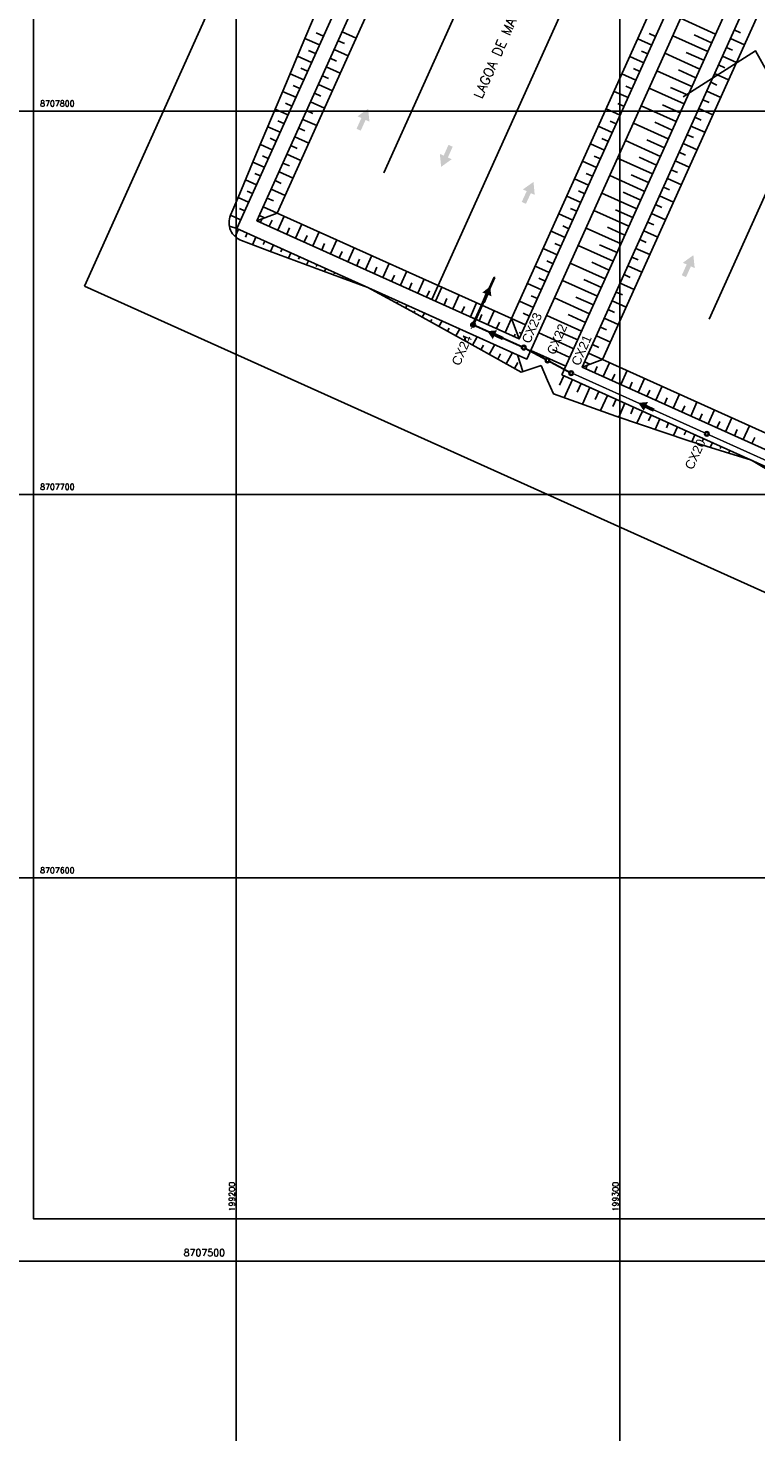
# Model space of a CAD drawing. Header units: millimetres. Extents: x 196436 to 199900, y 8705373 to 8708636.
# Tile 80 of 92: x 199146 to 199335, y 8707455 to 8707822. Entities that reach past the tile are written whole.
import ezdxf
from ezdxf.enums import TextEntityAlignment as Align

# ---------------------------------------------------------------- set-up
doc = ezdxf.new("R2010")
doc.units = ezdxf.units.MM
doc.header["$LTSCALE"] = 5
doc.linetypes.add('DASHDOT', pattern=[1, 0.5, -0.25, 0, -0.25])
for name, color, linetype in [('-CHICANA', 4, 'Continuous'), ('AR-ALV-CORTE', 4, 'Continuous'), ('AR-EIXOS', 9, 'DASHDOT'), ('AR-TUBULAÇÃO', 2, 'Continuous'), ('Berma', 4, 'Continuous'), ('CAIXA', 7, 'Continuous'), ('CERCA', 3, 'CERCA_LINE'), ('LAGOA', 3, 'Continuous'), ('LAGOAS', 6, 'Continuous'), ('MALHA', 9, 'Continuous'), ('MF', 2, 'Continuous'), ('REDE', 22, 'Continuous'), ('TER-BERMA', 4, 'Continuous'), ('TER-COTAS', 7, 'Continuous'), ('TER-OFFSET', 3, 'Continuous'), ('TER-OFFSET-LINHA', 7, 'Continuous'), ('TXT_COORD', 3, 'Continuous'), ('Vp', 2, 'Continuous')]:
    doc.layers.add(name, color=color, linetype=linetype)
doc.layers.add('TEXTO3', color=4, linetype='Continuous', lineweight=18)
doc.styles.add('GEOSIS', font='ROMANS.SHX')
doc.styles.add('NARROW', font='ARIALN.TTF')
doc.styles.add('ROMANS', font='romans.shx', dxfattribs={"width": 0.85})
doc.linetypes.add('CERCA_LINE', pattern='A,0.5,-0.2,["X",Standard,S=0.1,R=0,X=-0.1,Y=-0.05],-0.25', length=0.95)

# ---------------------------------------------------------------- blocks, each defined once
blk = doc.blocks.new('A$C63F513B7')
at = {"layer": 'AR-ALV-CORTE', "color": 7}
for radius in [0.6, 0.4]:
    blk.add_circle((-1.6, -0.6), radius, dxfattribs=at)
at = {"layer": 'AR-EIXOS', "color": 9, "linetype": 'DASHDOT', "lineweight": 20, "ltscale": 0.005}
blk.add_lwpolyline([(-2.63, -0.6), (12, -0.6)], dxfattribs=at)
at = {"layer": 'AR-TUBULAÇÃO', "color": 7}
blk.add_line((12, -0.73), (12, -0.48), dxfattribs=at)
for points in [[(-1.22, -0.48), (12, -0.48)], [(-1.22, -0.73), (12, -0.73)]]:
    blk.add_lwpolyline(points, dxfattribs=at)
at = {"layer": 'Berma', "color": 9}
blk.add_lwpolyline([(0, 0), (0, -1.2)], dxfattribs=at)
blk = doc.blocks.new('A$C0C100BE6')
blk.add_hatch(color=7).paths.add_polyline_path([(0.772, 0.604), (0.956, 0.808), (1.217, 0), (0.387, 0.178), (0.571, 0.381), (0, 0.898), (0.201, 1.12)])

msp = doc.modelspace()

# ---------------------------------------------------------------- linework, layer by layer
at = {"layer": '-CHICANA', "color": 7}
for p, q in [((199238.487, 8707783.908, 1), (199316.536, 8707957.137, 1)), ((199251.01, 8707750.845, 1), (199329.059, 8707924.074, 1)), ((199323.278, 8707745.705, 1), (199401.327, 8707918.934, 1))]:
    msp.add_line(p, q, dxfattribs=at)
at = {"color": 7}
for centre, radius in [((199274.97, 8707738.295, 1), 0.6), ((199274.97, 8707738.295, 1), 0.4), ((199281.147, 8707734.964, 34.681), 0.6), ((199281.147, 8707734.964, 34.681), 0.4), ((199287.323, 8707731.633, 1), 0.6), ((199287.323, 8707731.633, 1), 0.4), ((199322.694, 8707715.805, 2), 0.6), ((199322.694, 8707715.805, 2), 0.4)]:
    msp.add_circle(centre, radius, dxfattribs=at)
at = {"layer": 'CERCA', "color": 7, "ltscale": 2}
for q in [(199276.71, 8708012.372), (199556.52, 8707575.905)]:
    msp.add_line((199160.458, 8707754.352), q, dxfattribs=at)
msp.add_lwpolyline([(199535.183, 8707458.353), (199335.38, 8707815.673), (199316.526, 8707803.678)], dxfattribs=at)
at = {"layer": 'LAGOA', "color": 7, "elevation": 1}
msp.add_lwpolyline([(199446.913, 8707898.395), (199358.595, 8707702.373), (199290.215, 8707733.181), (199378.533, 8707929.204)], close=True, dxfattribs=at)
at = {"layer": 'MALHA', "color": 7}
for p, q in [((199200, 8708300), (199200, 8706900)), ((199200, 8708300), (199200, 8706900)), ((199300, 8708300), (199300, 8706900)), ((199300, 8708300), (199300, 8706900)), ((199000, 8707800), (199900, 8707800)), ((199000, 8707700), (199900, 8707700)), ((199000, 8707700), (199900, 8707700)), ((199000, 8707600), (199900, 8707600)), ((199000, 8707600), (199900, 8707600)), ((199000, 8707500), (199900, 8707500)), ((199000, 8707500), (199900, 8707500))]:
    msp.add_line(p, q, dxfattribs=at)
at = {"layer": 'REDE', "color": 7, "elevation": 34.681}
msp.add_lwpolyline([(199262.297, 8707744.005, 0.5, 0.5, 0), (199274.423, 8707738.542, 0.5, 0.5, 0)], format="xyseb", dxfattribs=at)
at = {"layer": 'REDE', "color": 7}
for points, const_width, elevation in [([(199275.498, 8707738.01), (199280.618, 8707735.249)], 0.5, 34.681), ([(199281.675, 8707734.679), (199286.795, 8707731.917)], 0.5, 34.681), ([(199322.146, 8707716.052), (199287.904, 8707731.48)], 0.35, 2), ([(199357.841, 8707699.969), (199323.241, 8707715.559)], 0.35, 2)]:
    msp.add_lwpolyline(points, dxfattribs=dict(at, const_width=const_width, elevation=elevation))
at = {"layer": 'TER-BERMA', "color": 7}
for p, q in [((199284.925, 8707731.178, 1), (199376.53, 8707934.494, 1)), ((199360.599, 8707697.083, 1), (199284.925, 8707731.178, 1))]:
    msp.add_line(p, q, dxfattribs=at)
at = {"layer": 'TER-BERMA', "color": 7, "elevation": 1}
for points in [[(199367.412, 8707938.602), (199275.807, 8707735.286), (199200.134, 8707769.381), (199291.738, 8707972.697)], [(199362.122, 8707936.598), (199273.804, 8707740.576), (199205.424, 8707771.384), (199293.742, 8707967.407)], [(199446.913, 8707898.395), (199358.595, 8707702.373), (199290.215, 8707733.181), (199378.533, 8707929.204)]]:
    msp.add_lwpolyline(points, close=True, dxfattribs=at)
at = {"layer": 'TER-COTAS', "color": 7}
msp.add_line((199200.134, 8707769.381, 1), (199198.221, 8707769.985, 0.561), dxfattribs=at)
at = {"layer": 'TER-OFFSET', "color": 7}
for p, q in [((199210.714, 8707773.388, 1), (199205.424, 8707771.384, 1)), ((199273.804, 8707740.576, 1), (199271.8, 8707745.866, 1)), ((199295.505, 8707735.185, 1), (199290.215, 8707733.181, 1))]:
    msp.add_line(p, q, dxfattribs=at)
at = {"layer": 'TER-OFFSET', "color": 7, "elevation": 1}
for points in [[(199356.832, 8707934.594), (199271.8, 8707745.866), (199210.714, 8707773.388), (199295.746, 8707962.117)], [(199441.623, 8707896.391), (199356.591, 8707707.663), (199295.505, 8707735.185), (199380.537, 8707923.914)]]:
    msp.add_lwpolyline(points, close=True, dxfattribs=at)
at = {"layer": 'TER-OFFSET', "color": 7}
msp.add_lwpolyline([(199234.29, 8707753.991), (199227.437, 8707756.462), (199208.66, 8707763.475), (199201.393, 8707766.188, -0.4261049), (199198.532, 8707772.809), (199199.126, 8707774.222), (199200.676, 8707777.911), (199200.909, 8707778.464), (199205.327, 8707788.977), (199209.203, 8707798.199), (199213.08, 8707807.42), (199216.956, 8707816.642), (199220.833, 8707825.863)], format="xyb", dxfattribs=at)
for points in [[(199279.505, 8707733.619), (199274.273, 8707731.879), (199263.043, 8707738.115), (199245.497, 8707747.859), (199234.29, 8707753.991)], [(199334.309, 8707708.927), (199317.975, 8707713.973), (199298.95, 8707720.436), (199282.703, 8707726.247), (199281.182, 8707729.688), (199279.505, 8707733.619)], [(199364.552, 8707695.301), (199359.342, 8707694.293), (199354.351, 8707697.335), (199336.921, 8707707.336), (199334.309, 8707708.927)]]:
    msp.add_lwpolyline(points, dxfattribs=at)
at = {"layer": 'TER-OFFSET-LINHA', "color": 7}
for p, q in [((199228.199, 8707817.609, 34.681), (199226.579, 8707818.339, 34.681)), ((199231.253, 8707818.975, 34.681), (199227.606, 8707820.618, 34.681)), ((199304.663, 8707818.804, 34.681), (199308.309, 8707817.161, 34.681)), ((199307.684, 8707820.185, 34.681), (199309.336, 8707819.44, 34.681)), ((199332.475, 8707817.241, 34.681), (199328.828, 8707818.884, 34.681)), ((199331.508, 8707820.419, 34.681), (199329.855, 8707821.164, 34.681)), ((199229.199, 8707814.416, 34.681), (199225.552, 8707816.059, 34.681)), ((199302.609, 8707814.246, 34.681), (199306.256, 8707812.602, 34.681)), ((199305.662, 8707815.612, 34.681), (199307.282, 8707814.882, 34.681)), ((199330.421, 8707812.683, 34.681), (199326.775, 8707814.326, 34.681)), ((199329.422, 8707815.875, 34.681), (199327.802, 8707816.605, 34.681)), ((199227.145, 8707809.858, 34.681), (199223.498, 8707811.501, 34.681)), ((199226.177, 8707813.036, 34.681), (199224.525, 8707813.78, 34.681)), ((199303.576, 8707811.068, 34.681), (199305.229, 8707810.323, 34.681)), ((199327.4, 8707811.302, 34.681), (199325.748, 8707812.046, 34.681)), ((199225.091, 8707805.299, 34.681), (199221.444, 8707806.942, 34.681)), ((199224.091, 8707808.491, 34.681), (199222.471, 8707809.221, 34.681)), ((199300.555, 8707809.687, 34.681), (199304.202, 8707808.044, 34.681)), ((199325.314, 8707806.758, 34.681), (199323.694, 8707807.488, 34.681)), ((199328.368, 8707808.124, 34.681), (199324.721, 8707809.767, 34.681)), ((199222.07, 8707803.918, 34.681), (199220.417, 8707804.663, 34.681)), ((199298.501, 8707805.128, 34.681), (199302.148, 8707803.485, 34.681)), ((199301.554, 8707806.494, 34.681), (199303.175, 8707805.764, 34.681)), ((199326.314, 8707803.565, 34.681), (199322.667, 8707805.208, 34.681)), ((199219.984, 8707799.374, 34.681), (199218.363, 8707800.104, 34.681)), ((199223.037, 8707800.74, 34.681), (199219.39, 8707802.383, 34.681)), ((199296.447, 8707800.57, 34.681), (199300.094, 8707798.926, 34.681)), ((199299.468, 8707801.95, 34.681), (199301.121, 8707801.206, 34.681)), ((199324.26, 8707799.007, 34.681), (199320.613, 8707800.65, 34.681)), ((199323.292, 8707802.185, 34.681), (199321.64, 8707802.929, 34.681)), ((199220.983, 8707796.182, 34.681), (199217.336, 8707797.825, 34.681)), ((199294.393, 8707796.011, 34.681), (199298.04, 8707794.368, 34.681)), ((199297.447, 8707797.377, 34.681), (199299.067, 8707796.647, 34.681)), ((199322.206, 8707794.448, 34.681), (199318.559, 8707796.091, 34.681)), ((199321.206, 8707797.64, 34.681), (199319.586, 8707798.37, 34.681)), ((199218.929, 8707791.623, 34.681), (199215.282, 8707793.266, 34.681)), ((199217.93, 8707794.815, 34.681), (199216.309, 8707795.545, 34.681)), ((199295.361, 8707792.833, 34.681), (199297.013, 8707792.088, 34.681)), ((199319.184, 8707793.067, 34.681), (199317.532, 8707793.812, 34.681)), ((199216.875, 8707787.064, 34.681), (199213.229, 8707788.707, 34.681)), ((199215.876, 8707790.257, 34.681), (199214.255, 8707790.987, 34.681)), ((199292.339, 8707791.452, 34.681), (199295.986, 8707789.809, 34.681)), ((199317.098, 8707788.523, 34.681), (199315.478, 8707789.253, 34.681)), ((199320.152, 8707789.889, 34.681), (199316.505, 8707791.532, 34.681)), ((199213.854, 8707785.684, 34.681), (199212.202, 8707786.428, 34.681)), ((199290.285, 8707786.894, 34.681), (199293.932, 8707785.25, 34.681)), ((199293.339, 8707788.26, 34.681), (199294.959, 8707787.53, 34.681)), ((199315.076, 8707783.95, 34.681), (199313.424, 8707784.694, 34.681)), ((199318.098, 8707785.331, 34.681), (199314.451, 8707786.974, 34.681)), ((199211.768, 8707781.139, 34.681), (199210.148, 8707781.869, 34.681)), ((199214.822, 8707782.506, 34.681), (199211.175, 8707784.149, 34.681)), ((199288.231, 8707782.335, 34.681), (199291.878, 8707780.692, 34.681)), ((199291.253, 8707783.716, 34.681), (199292.905, 8707782.971, 34.681)), ((199316.044, 8707780.772, 34.681), (199312.397, 8707782.415, 34.681)), ((199212.768, 8707777.947, 34.681), (199209.121, 8707779.59, 34.681)), ((199286.177, 8707777.776, 34.681), (199289.824, 8707776.133, 34.681)), ((199289.231, 8707779.142, 34.681), (199290.851, 8707778.413, 34.681)), ((199313.99, 8707776.213, 34.681), (199310.343, 8707777.856, 34.681)), ((199312.99, 8707779.406, 34.681), (199311.37, 8707780.136, 34.681)), ((199210.714, 8707773.388, 34.681), (199207.067, 8707775.031, 34.681)), ((199209.746, 8707776.566, 34.681), (199208.094, 8707777.311, 34.681)), ((199287.145, 8707774.598, 34.681), (199288.797, 8707773.854, 34.681)), ((199310.968, 8707774.833, 34.681), (199309.316, 8707775.577, 34.681)), ((199207.407, 8707772.136, 34.681), (199206.04, 8707772.752, 34.681)), ((199206.746, 8707771.885, 34.681), (199206.335, 8707770.974, 34.681)), ((199209.345, 8707771.567, 34.681), (199208.615, 8707769.947, 34.681)), ((199212.537, 8707772.567, 34.681), (199210.894, 8707768.92, 34.681)), ((199217.096, 8707770.513, 34.681), (199215.453, 8707766.866, 34.681)), ((199284.123, 8707773.218, 34.681), (199287.77, 8707771.575, 34.681)), ((199308.883, 8707770.288, 34.681), (199307.262, 8707771.018, 34.681)), ((199311.936, 8707771.655, 34.681), (199308.289, 8707773.298, 34.681)), ((199213.918, 8707769.545, 34.681), (199213.173, 8707767.893, 34.681)), ((199218.476, 8707767.491, 34.681), (199217.732, 8707765.839, 34.681)), ((199221.654, 8707768.459, 34.681), (199220.011, 8707764.812, 34.681)), ((199226.213, 8707766.405, 34.681), (199224.57, 8707762.758, 34.681)), ((199282.069, 8707768.659, 34.681), (199285.716, 8707767.016, 34.681)), ((199285.123, 8707770.025, 34.681), (199286.743, 8707769.295, 34.681)), ((199306.861, 8707765.715, 34.681), (199305.208, 8707766.46, 34.681)), ((199309.882, 8707767.096, 34.681), (199306.235, 8707768.739, 34.681)), ((199223.021, 8707765.405, 34.681), (199222.291, 8707763.785, 34.681)), ((199227.594, 8707763.383, 34.681), (199226.849, 8707761.731, 34.681)), ((199230.772, 8707764.351, 34.681), (199229.129, 8707760.704, 34.681)), ((199280.015, 8707764.1, 34.681), (199283.662, 8707762.457, 34.681)), ((199283.037, 8707765.481, 34.681), (199284.689, 8707764.737, 34.681)), ((199307.828, 8707762.537, 34.681), (199304.181, 8707764.18, 34.681)), ((199232.152, 8707761.329, 34.681), (199231.408, 8707759.677, 34.681)), ((199235.33, 8707762.297, 34.681), (199233.687, 8707758.65, 34.681)), ((199236.697, 8707759.243, 34.681), (199235.967, 8707757.623, 34.681)), ((199239.889, 8707760.243, 34.681), (199238.246, 8707756.596, 34.681)), ((199277.962, 8707759.542, 34.681), (199281.608, 8707757.899, 34.681)), ((199281.015, 8707760.908, 34.681), (199282.635, 8707760.178, 34.681)), ((199305.774, 8707757.979, 34.681), (199302.128, 8707759.622, 34.681)), ((199304.775, 8707761.171, 34.681), (199303.154, 8707761.901, 34.681)), ((199241.27, 8707757.221, 34.681), (199240.525, 8707755.569, 34.681)), ((199244.448, 8707758.189, 34.681), (199242.805, 8707754.542, 34.681)), ((199249.006, 8707756.135, 34.681), (199247.363, 8707752.488, 34.681)), ((199278.929, 8707756.364, 34.681), (199280.582, 8707755.619, 34.681)), ((199302.721, 8707756.612, 34.681), (199301.101, 8707757.342, 34.681)), ((199245.828, 8707755.168, 34.681), (199245.084, 8707753.515, 34.681)), ((199250.373, 8707753.082, 34.681), (199249.643, 8707751.461, 34.681)), ((199253.565, 8707754.081, 34.681), (199251.922, 8707750.434, 34.681)), ((199258.124, 8707752.027, 34.681), (199256.481, 8707748.38, 34.681)), ((199275.908, 8707754.983, 34.681), (199279.555, 8707753.34, 34.681)), ((199276.907, 8707751.791, 34.681), (199278.528, 8707751.061, 34.681)), ((199300.667, 8707752.054, 34.681), (199299.047, 8707752.784, 34.681)), ((199303.721, 8707753.42, 34.681), (199300.074, 8707755.063, 34.681)), ((199254.946, 8707751.06, 34.681), (199254.201, 8707749.407, 34.681)), ((199259.504, 8707749.006, 34.681), (199258.76, 8707747.354, 34.681)), ((199262.682, 8707749.974, 34.681), (199261.039, 8707746.327, 34.681)), ((199273.854, 8707750.424, 34.681), (199277.501, 8707748.781, 34.681)), ((199298.645, 8707747.481, 34.681), (199296.993, 8707748.225, 34.681)), ((199301.667, 8707748.861, 34.681), (199298.02, 8707750.504, 34.681)), ((199264.049, 8707746.92, 34.681), (199263.319, 8707745.3, 34.681)), ((199267.241, 8707747.92, 34.681), (199265.598, 8707744.273, 34.681)), ((199268.622, 8707744.898, 34.681), (199267.877, 8707743.246, 34.681)), ((199271.8, 8707745.866, 34.681), (199270.157, 8707742.219, 34.681)), ((199271.8, 8707745.866, 34.681), (199275.447, 8707744.223, 34.681)), ((199274.821, 8707747.246, 34.681), (199276.474, 8707746.502, 34.681)), ((199299.613, 8707744.303, 34.681), (199295.966, 8707745.946, 34.681)), ((199272.708, 8707741.796, 34.681), (199272.436, 8707741.192, 34.681)), ((199273.787, 8707742.228, 34.681), (199274.42, 8707741.943, 34.681)), ((199297.559, 8707739.744, 34.681), (199293.912, 8707741.387, 34.681)), ((199296.559, 8707742.936, 34.681), (199294.939, 8707743.666, 34.681)), ((199294.537, 8707738.363, 34.681), (199292.885, 8707739.108, 34.681)), ((199292.199, 8707733.933, 34.681), (199290.831, 8707734.549, 34.681)), ((199291.537, 8707733.682, 34.681), (199291.127, 8707732.771, 34.681)), ((199295.505, 8707735.185, 34.681), (199291.858, 8707736.828, 34.681)), ((199297.328, 8707734.364, 34.681), (199295.685, 8707730.717, 34.681)), ((199294.136, 8707733.364, 34.681), (199293.406, 8707731.744, 34.681)), ((199298.709, 8707731.342, 34.681), (199297.964, 8707729.69, 34.681)), ((199301.887, 8707732.31, 34.681), (199300.244, 8707728.663, 34.681)), ((199306.446, 8707730.256, 34.681), (199304.802, 8707726.609, 34.681)), ((199303.268, 8707729.288, 34.681), (199302.523, 8707727.636, 34.681)), ((199307.812, 8707727.202, 34.681), (199307.082, 8707725.582, 34.681)), ((199311.004, 8707728.202, 34.681), (199309.361, 8707724.555, 34.681)), ((199315.563, 8707726.148, 34.681), (199313.92, 8707722.501, 34.681)), ((199312.385, 8707725.18, 34.681), (199311.64, 8707723.528, 34.681)), ((199316.944, 8707723.126, 34.681), (199316.199, 8707721.474, 34.681)), ((199320.122, 8707724.094, 34.681), (199318.478, 8707720.447, 34.681)), ((199321.488, 8707721.04, 34.681), (199320.758, 8707719.42, 34.681)), ((199324.68, 8707722.04, 34.681), (199323.037, 8707718.393, 34.681)), ((199326.061, 8707719.019, 34.681), (199325.316, 8707717.366, 34.681)), ((199329.239, 8707719.986, 34.681), (199327.596, 8707716.339, 34.681)), ((199330.62, 8707716.965, 34.681), (199329.875, 8707715.312, 34.681)), ((199333.798, 8707717.932, 34.681), (199332.154, 8707714.285, 34.681)), ((199335.164, 8707714.879, 34.681), (199334.434, 8707713.258, 34.681))]:
    msp.add_line(p, q, dxfattribs=at)
at = {"layer": 'TER-OFFSET-LINHA', "color": 7, "flags": 128}
for points in [[(199324.976, 8707820.072), (199315.859, 8707824.179)], [(199221.7, 8707817.247), (199217.925, 8707818.947)], [(199222.727, 8707819.526), (199220.811, 8707820.389)], [(199322.922, 8707815.513), (199313.805, 8707819.621)], [(199323.949, 8707817.792), (199319.391, 8707819.846)], [(199219.646, 8707812.688), (199215.987, 8707814.336)], [(199220.673, 8707814.967), (199218.815, 8707815.804)], [(199320.868, 8707810.954), (199311.751, 8707815.062)], [(199321.895, 8707813.234), (199317.337, 8707815.288)], [(199218.619, 8707810.409), (199216.818, 8707811.22)], [(199318.814, 8707806.396), (199309.697, 8707810.503)], [(199319.841, 8707808.675), (199315.283, 8707810.729)], [(199217.592, 8707808.129), (199214.049, 8707809.726)], [(199215.538, 8707803.571), (199212.111, 8707805.115)], [(199216.565, 8707805.85), (199214.822, 8707806.635)], [(199316.76, 8707801.837), (199307.643, 8707805.945)], [(199317.787, 8707804.116), (199313.229, 8707806.17)], [(199213.484, 8707799.012), (199210.173, 8707800.504)], [(199214.511, 8707801.291), (199212.826, 8707802.05)], [(199314.707, 8707797.278), (199305.589, 8707801.386)], [(199315.734, 8707799.558), (199311.175, 8707801.612)], [(199211.43, 8707794.453), (199208.234, 8707795.893)], [(199212.457, 8707796.733), (199210.83, 8707797.466)], [(199312.653, 8707792.72), (199303.535, 8707796.827)], [(199313.68, 8707794.999), (199309.121, 8707797.053)], [(199210.403, 8707792.174), (199208.834, 8707792.881)], [(199310.599, 8707788.161), (199301.481, 8707792.269)], [(199311.626, 8707790.44), (199307.067, 8707792.494)], [(199209.376, 8707789.895), (199206.296, 8707791.282)], [(199207.322, 8707785.336), (199204.358, 8707786.671)], [(199208.349, 8707787.615), (199206.838, 8707788.296)], [(199308.545, 8707783.602), (199299.427, 8707787.71)], [(199309.572, 8707785.882), (199305.013, 8707787.936)], [(199205.268, 8707780.777), (199202.421, 8707782.06)], [(199206.295, 8707783.057), (199204.842, 8707783.711)], [(199306.491, 8707779.044), (199297.374, 8707783.151)], [(199307.518, 8707781.323), (199302.959, 8707783.377)], [(199203.214, 8707776.219), (199200.482, 8707777.45)], [(199204.241, 8707778.498), (199202.847, 8707779.126)], [(199304.437, 8707774.485), (199295.32, 8707778.593)], [(199305.464, 8707776.764), (199300.905, 8707778.818)], [(199202.187, 8707773.939), (199200.85, 8707774.542)], [(199302.383, 8707769.926), (199293.266, 8707774.034)], [(199303.41, 8707772.206), (199298.851, 8707774.26)], [(199201.161, 8707771.66), (199198.545, 8707772.839)], [(199200.589, 8707769.175), (199199.714, 8707767.232)], [(199202.869, 8707768.148), (199202.385, 8707767.073)], [(199205.148, 8707767.121), (199204.247, 8707765.122)], [(199300.329, 8707765.368), (199291.212, 8707769.476)], [(199301.356, 8707767.647), (199296.797, 8707769.701)], [(199207.427, 8707766.094), (199207.011, 8707765.17)], [(199209.707, 8707765.067), (199208.942, 8707763.37)], [(199211.986, 8707764.04), (199211.637, 8707763.267)], [(199214.265, 8707763.013), (199213.636, 8707761.616)], [(199298.275, 8707760.809), (199289.158, 8707764.917)], [(199299.302, 8707763.088), (199294.743, 8707765.142)], [(199216.545, 8707761.987), (199216.264, 8707761.363)], [(199218.824, 8707760.96), (199218.33, 8707759.863)], [(199221.103, 8707759.933), (199220.89, 8707759.459)], [(199296.221, 8707756.25), (199287.104, 8707760.358)], [(199297.248, 8707758.53), (199292.69, 8707760.584)], [(199223.383, 8707758.906), (199223.024, 8707758.11)], [(199225.662, 8707757.879), (199225.517, 8707757.556)], [(199227.941, 8707756.852), (199227.72, 8707756.359)], [(199230.221, 8707755.825), (199230.15, 8707755.667)], [(199294.167, 8707751.692), (199285.05, 8707755.8)], [(199295.194, 8707753.971), (199290.636, 8707756.025)], [(199232.5, 8707754.798), (199232.437, 8707754.659)], [(199235.346, 8707753.413), (199235.391, 8707753.495)], [(199237.539, 8707752.213), (199237.608, 8707752.339)], [(199239.733, 8707751.013), (199239.964, 8707751.435)], [(199241.926, 8707749.813), (199242.088, 8707750.109)], [(199244.119, 8707748.613), (199244.536, 8707749.375)], [(199292.113, 8707747.133), (199282.996, 8707751.241)], [(199293.14, 8707749.412), (199288.582, 8707751.466)], [(199246.309, 8707747.408), (199246.569, 8707747.875)], [(199248.495, 8707746.194), (199249.115, 8707747.312)], [(199250.681, 8707744.981), (199251.042, 8707745.631)], [(199252.866, 8707743.767), (199253.69, 8707745.251)], [(199290.06, 8707742.574), (199280.942, 8707746.682)], [(199291.086, 8707744.854), (199286.528, 8707746.908)], [(199255.052, 8707742.553), (199255.515, 8707743.387)], [(199257.237, 8707741.339), (199258.265, 8707743.189)], [(199259.423, 8707740.126), (199259.988, 8707741.142)], [(199261.609, 8707738.912), (199262.839, 8707741.128)], [(199288.006, 8707738.016), (199278.888, 8707742.124)], [(199289.033, 8707740.295), (199284.474, 8707742.349)], [(199263.794, 8707737.698), (199264.46, 8707738.898)], [(199265.98, 8707736.484), (199267.414, 8707739.067)], [(199285.952, 8707733.457), (199276.834, 8707737.565)], [(199286.979, 8707735.736), (199282.42, 8707737.79)], [(199268.165, 8707735.271), (199268.933, 8707736.654)], [(199270.351, 8707734.057), (199271.989, 8707737.006)], [(199272.537, 8707732.843), (199273.406, 8707734.409)], [(199274.761, 8707732.042), (199273.308, 8707736.412)], [(199285.381, 8707730.972), (199284.278, 8707728.525)], [(199287.66, 8707729.945), (199285.537, 8707725.234)], [(199289.939, 8707728.918), (199288.919, 8707726.654)], [(199292.219, 8707727.891), (199290.26, 8707723.544)], [(199294.498, 8707726.864), (199293.56, 8707724.782)], [(199296.777, 8707725.837), (199294.983, 8707721.855)], [(199299.057, 8707724.811), (199298.201, 8707722.911)], [(199301.336, 8707723.784), (199299.711, 8707720.178)], [(199303.615, 8707722.757), (199302.852, 8707721.063)], [(199305.895, 8707721.73), (199304.467, 8707718.562)], [(199308.174, 8707720.703), (199307.51, 8707719.228)], [(199310.453, 8707719.676), (199309.224, 8707716.946)], [(199312.733, 8707718.649), (199312.167, 8707717.394)], [(199315.012, 8707717.622), (199313.98, 8707715.331)], [(199317.291, 8707716.595), (199316.824, 8707715.559)], [(199319.571, 8707715.568), (199318.745, 8707713.736)], [(199321.85, 8707714.541), (199321.501, 8707713.766)], [(199324.129, 8707713.514), (199323.559, 8707712.248)], [(199326.409, 8707712.487), (199326.187, 8707711.996)], [(199328.688, 8707711.46), (199328.373, 8707710.761)], [(199330.967, 8707710.433), (199330.874, 8707710.225)], [(199333.247, 8707709.406), (199333.187, 8707709.274)]]:
    msp.add_lwpolyline(points, dxfattribs=at)
at = {"layer": 'Vp'}
msp.add_lwpolyline([(199147.166, 8708065.042), (199775.174, 8708065.042), (199775.174, 8707511.042), (199147.166, 8707511.042)], close=True, dxfattribs=at)

# ---------------------------------------------------------------- block references
at = {"layer": 'CAIXA', "color": 7}
for p, xscale, yscale, zscale, rotation in [((199229.935, 8707798.654, 343), -4.000000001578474, 3.999999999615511, 4, 203.6726843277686), ((199257.888, 8707787.408, 343), -4.000000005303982, 3.999999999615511, 4, 23.82133673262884), ((199273.029, 8707779.598, 343), -3.999999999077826, 3.999999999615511, 4, 203.0918001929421), ((199314.726, 8707760.451, 343), -4.000000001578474, 3.999999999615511, 4, 203.6726843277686), ((199262.895, 8707752.676, 34.681), -2.999999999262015, 2.999999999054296, 3, 204.9099081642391), ((199266.864, 8707739.216, 68.362), -2.999999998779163, 2.999999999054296, 3, 292.8835035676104), ((199306.218, 8707720.518, 35.681), -2.999999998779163, 2.999999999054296, 3, 292.8835035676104)]:
    msp.add_blockref('A$C0C100BE6', p, dxfattribs=dict(at, xscale=xscale, yscale=yscale, zscale=zscale, rotation=rotation))
at = {"layer": 'MF', "color": 7, "xscale": -1, "rotation": 245.7458953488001}
msp.add_blockref('A$C63F513B7', (199262.954, 8707745.464, 1), dxfattribs=at)

# ---------------------------------------------------------------- texts
at = {"layer": 'LAGOAS', "color": 7, "style": 'ROMANS'}
msp.add_text('LAGOA DE MATURAÇÃO 2', height=2.5, rotation=66.39198, dxfattribs=at).set_placement((199273.004, 8707821.555, 343), align=Align.BOTTOM_CENTER)
at = {"layer": 'TEXTO3', "color": 7, "style": 'NARROW', "width": 1.2}
for s, rotation, p in [('CX23', 66.49793, (199278.843, 8707742.656, 1)), ('CX22', 66.49793, (199285.37, 8707739.715, 1)), ('CX24', 66.49793, (199260.562, 8707736.848, 1)), ('CX21', 66.49793, (199291.776, 8707736.838, 1)), ('CX20', 65.16447, (199321.38, 8707709.672, 1))]:
    msp.add_text(s, height=2.4, rotation=rotation, dxfattribs=at).set_placement(p, align=Align.BOTTOM_CENTER)
at = {"layer": 'TXT_COORD', "color": 7, "style": 'GEOSIS'}
for s, height, p in [('8707800', 1.5, (199157.872, 8707800.771)), ('8707700', 1.5, (199157.872, 8707700.771)), ('8707600', 1.5, (199157.872, 8707600.771)), ('8707500', 1.8, (199197.096, 8707500.771))]:
    msp.add_text(s, height=height, dxfattribs=at).set_placement(p, align=Align.BOTTOM_RIGHT)
for s, p in [('199200', (199200.084, 8707520.684)), ('199300', (199300.084, 8707520.684))]:
    msp.add_text(s, height=1.5, rotation=90, dxfattribs=at).set_placement(p, align=Align.BOTTOM_RIGHT)

doc.saveas('drawing.dxf')
